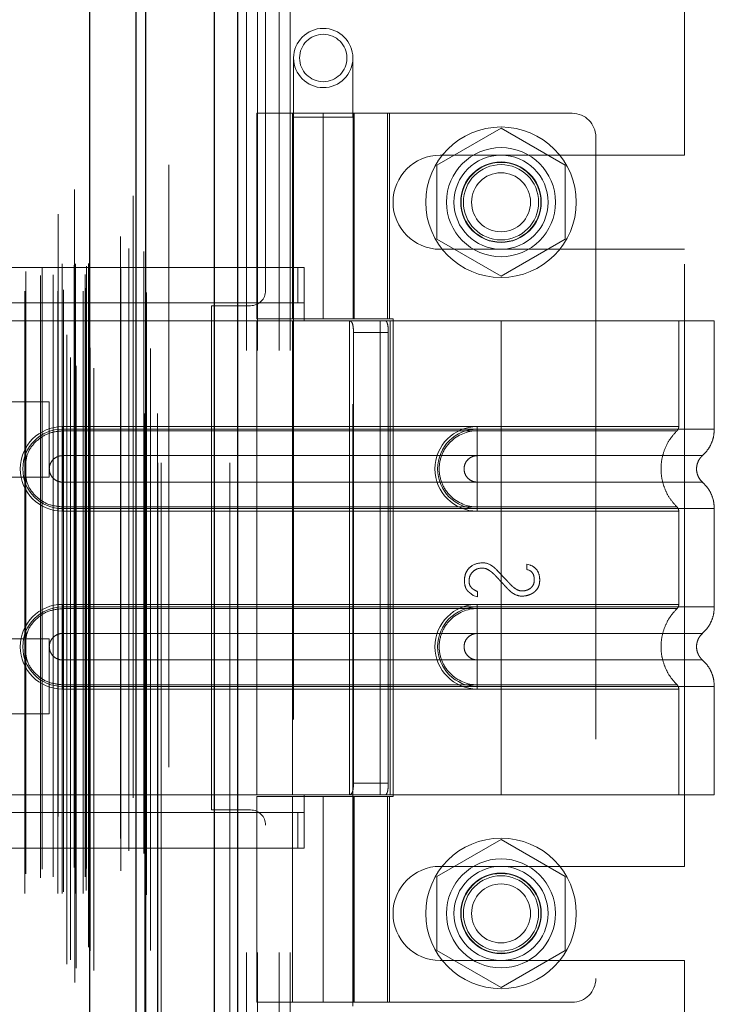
# Model space of a CAD drawing. Header units: inches. Extents: x 0.2 to 10.8, y 0.2 to 8.2.
# Tile 139 of 171: x 6.033 to 6.148, y 3.251 to 3.415. Entities that reach past the tile are written whole.
import ezdxf

# ---------------------------------------------------------------- set-up
doc = ezdxf.new("R2010")
doc.units = ezdxf.units.IN
doc.header["$MEASUREMENT"] = 0
doc.linetypes.add('HIDDEN', pattern=[0.075, 0.05, -0.025])
doc.layers.add('DIMENSIONS', color=140, linetype='Continuous')
doc.layers.add('SLD-0', color=179, linetype='Continuous')
doc.styles.add('SLDTEXTSTYLE0', font='TXT', dxfattribs={"width": 0.7})
doc.dimstyles.new('SLDDIMSTYLE0', dxfattribs={"dimtxt": 0.084961, "dimasz": 0.13, "dimexe": 0, "dimexo": 0.0625, "dimgap": 0.02124, "dimtad": 0, "dimtih": 1, "dimtoh": 1, "dimlfac": 20, "dimrnd": 1e-09, "dimzin": 12, "dimdsep": 46, "dimtxsty": 'SLDTEXTSTYLE0', "dimsah": 1, "dimcen": 0.09, "dimadec": 0, "dimazin": 3, "dimtfac": 1, "dimtofl": 0, "dimtmove": 0, "dimatfit": 3, "dimfxl": 0, "dimfrac": 2, "dimtolj": 1, "dimtzin": 12, "dimarcsym": 0})

# ---------------------------------------------------------------- blocks, each defined once
blk = doc.blocks.new('_D_21')
at = {"layer": 'DIMENSIONS'}
for p, q in [((6.02052, 5.28417), (5.57338, 5.28417)), ((5.69838, 5.28417), (5.69838, 4.2921)), ((5.50146, 4.13805), (5.47293, 4.13805)), ((5.47293, 4.13805), (5.47293, 4.00302)), ((5.89529, 4.13805), (5.92382, 4.13805)), ((5.92382, 4.13805), (5.92382, 4.00302)), ((5.47293, 4.00302), (5.50146, 4.00302)), ((5.92382, 4.00302), (5.89529, 4.00302)), ((5.69838, 3.15997), (5.69838, 3.984)), ((6.02052, 3.15997), (5.57338, 3.15997))]:
    blk.add_line(p, q, dxfattribs=at)
for points in [[(5.69838, 5.28417), (5.67838, 5.15417), (5.71838, 5.15417)], [(5.69838, 3.15997), (5.71838, 3.28997), (5.67838, 3.28997)]]:
    blk.add_solid(points, dxfattribs=at)
at = {"layer": 'DIMENSIONS', "char_height": 0.083333, "attachment_point": 1, "style": 'SLDTEXTSTYLE0'}
for s, insert in [('42.48', (5.5368, 4.26449)), ('1079.1', (5.50146, 4.11044))]:
    blk.add_mtext(s, dxfattribs=dict(at, insert=insert))
blk = doc.blocks.new('_D_22')
at = {"layer": 'DIMENSIONS'}
for p, q in [((6.00217, 5.35332), (5.10787, 5.35332)), ((5.23287, 5.35332), (5.23287, 4.69707)), ((5.03596, 4.56694), (5.00743, 4.56694)), ((5.00743, 4.56694), (5.00743, 4.43191)), ((5.42979, 4.56694), (5.45832, 4.56694)), ((5.45832, 4.56694), (5.45832, 4.43191)), ((5.00743, 4.43191), (5.03596, 4.43191)), ((5.45832, 4.43191), (5.42979, 4.43191)), ((5.23287, 3.09077), (5.23287, 4.27786)), ((6.00217, 3.09077), (5.10787, 3.09077))]:
    blk.add_line(p, q, dxfattribs=at)
for points in [[(5.23287, 5.35332), (5.21287, 5.22332), (5.25287, 5.22332)], [(5.23287, 3.09077), (5.25287, 3.22077), (5.21287, 3.22077)]]:
    blk.add_solid(points, dxfattribs=at)
at = {"layer": 'DIMENSIONS', "char_height": 0.083333, "attachment_point": 1, "style": 'SLDTEXTSTYLE0'}
for s, insert in [('45.25', (5.0713, 4.69338)), ('1149.4', (5.03596, 4.53933)), ('OPENING', (4.97083, 4.38528))]:
    blk.add_mtext(s, dxfattribs=dict(at, insert=insert))

msp = doc.modelspace()

# ---------------------------------------------------------------- linework, layer by layer
at = {"layer": 'SLD-0', "linetype": 'Continuous', "lineweight": 25}
for p, q in [((6.0652014, 3.0413208), (6.0652014, 5.4081103)), ((6.0690198, 5.4088184), (6.0690198, 3.0413208)), ((6.0521742, 3.0413208), (6.0521742, 5.4025708)), ((6.0537558, 3.0413208), (6.0537558, 5.4027261)), ((6.0444923, 3.0569917), (6.0444923, 5.3871566))]:
    msp.add_line(p, q, dxfattribs=at)
at = {"layer": 'SLD-0', "linetype": 'HIDDEN', "lineweight": 18}
for p, q in [((6.0652014, 3.0413208), (6.0652014, 5.4081103)), ((6.067747, 3.0413208), (6.067747, 5.4081103)), ((6.067747, 3.0413208), (6.067747, 5.4081103)), ((6.0690198, 5.4088184), (6.0690198, 3.0413208)), ((6.0690198, 3.0413208), (6.0690198, 5.4088184)), ((6.0690198, 3.0413208), (6.0690198, 5.4088184)), ((6.0537558, 3.0413208), (6.0537558, 5.4027261)), ((6.0557742, 3.0413208), (6.0557742, 5.4025708)), ((6.0563014, 3.0413208), (6.0563014, 5.4027261)), ((6.0563014, 3.0413208), (6.0563014, 5.4027261)), ((6.0536033, 3.0495095), (6.0536033, 5.3946388)), ((6.041957, 3.0549913), (6.041957, 5.389157)), ((6.041957, 3.0549913), (6.041957, 5.389157)), ((6.0406744, 3.0580325), (6.0406744, 5.3861158)), ((6.0419064, 5.3867006), (6.0419064, 3.0574477)), ((6.0422122, 3.0573938), (6.0422122, 5.3867545)), ((6.0451175, 3.0569917), (6.0451175, 5.3871566)), ((6.0412698, 3.0587854), (6.0412698, 5.3853634)), ((6.0516501, 5.3856581), (6.0516501, 3.0584898)), ((6.0442667, 3.0608605), (6.0442667, 5.3832878)), ((6.0442667, 3.0608605), (6.0442667, 5.3832878)), ((6.0445376, 3.0602823), (6.0445376, 5.383866)), ((6.0445537, 3.0604082), (6.0445537, 5.3837401)), ((6.0545677, 3.0603078), (6.0545677, 5.3838352)), ((6.0392357, 5.3825708), (6.0392357, 3.0615801)), ((6.0406558, 3.0625608), (6.0406558, 5.3815875)), ((6.0495881, 5.3788987), (6.0495881, 3.0652484)), ((6.0538651, 3.0695738), (6.0538651, 5.3745759)), ((6.0336579, 3.0698024), (6.0336579, 5.3743459)), ((6.0365811, 5.3738043), (6.0365811, 3.0703422)), ((6.0391603, 3.0698024), (6.0391603, 5.3743459)), ((6.0398642, 5.3743459), (6.0398642, 3.0698024)), ((6.0398642, 3.0698024), (6.0398642, 5.3743459)), ((6.0401142, 3.0700524), (6.0401142, 5.3740959)), ((6.0418642, 5.3740959), (6.0418642, 3.0700524)), ((6.0421142, 3.0698024), (6.0421142, 5.3743459)), ((6.0421142, 5.3743459), (6.0421142, 3.0698024)), ((6.0433583, 3.0698024), (6.0433583, 5.3743459)), ((6.0433583, 3.0698024), (6.0433583, 5.3743459)), ((6.0438642, 3.0703024), (6.0438642, 5.3738459)), ((6.0438642, 3.0703024), (6.0438642, 5.3738459)), ((6.0362527, 3.0723795), (6.0362527, 5.3717688)), ((6.0362527, 3.0723795), (6.0362527, 5.3717688)), ((6.0383857, 3.0725271), (6.0383857, 5.3716203)), ((6.0437175, 5.3725491), (6.0437175, 3.0715991)), ((6.0338191, 3.0730448), (6.0338191, 5.3711079)), ((6.0439064, 3.0739503), (6.0439064, 5.370198)), ((6.0439064, 3.0739503), (6.0439064, 5.370198)), ((6.0442347, 3.0744141), (6.0442347, 5.3697342)), ((6.0442347, 3.0744141), (6.0442347, 5.3697342)), ((6.0509499, 3.0768684), (6.0509499, 5.3672799)), ((6.0534301, 3.0764011), (6.0534301, 5.3677264)), ((6.0575742, 3.0907708), (6.0575742, 5.3533208)), ((6.0575742, 3.0907708), (6.0575742, 5.3533208)), ((6.0575742, 3.0907708), (6.0575742, 5.3533208)), ((6.0575742, 3.0907708), (6.0575742, 5.3533208)), ((6.0736742, 3.3698958), (6.0736742, 3.8788458)), ((6.0705242, 3.1599708), (6.0705242, 3.4910708)), ((6.0705242, 3.1599708), (6.0705242, 3.4910708)), ((6.0723242, 3.1599708), (6.0723242, 3.4910708)), ((6.0759242, 3.1599708), (6.0759242, 3.4910708)), ((6.0777242, 3.1599708), (6.0777242, 3.4910708)), ((6.0777242, 3.1599708), (6.0777242, 3.4910708)), ((6.1432742, 3.3923833), (6.1432742, 3.441727)), ((6.0783253, 3.4085259), (6.0783253, 3.3986834)), ((6.0881679, 3.3986834), (6.0881679, 3.4085259)), ((6.072223, 3.3993448), (6.0942702, 3.3993448)), ((6.072223, 3.3993448), (6.072223, 3.3651912)), ((6.0781285, 3.3993448), (6.0781285, 3.3651912)), ((6.0881679, 3.3986834), (6.0783253, 3.3986834)), ((6.0783253, 3.3986834), (6.0783253, 3.2510456)), ((6.0832466, 3.3993448), (6.0832466, 3.3651912)), ((6.0832466, 3.3651912), (6.0832466, 3.3993448)), ((6.0881679, 3.2510456), (6.0881679, 3.3986834)), ((6.0881903, 3.3993448), (6.0881903, 3.3651912)), ((6.0883647, 3.3651912), (6.0883647, 3.3993448)), ((6.0938946, 3.3651912), (6.0938946, 3.3993448)), ((6.1245852, 3.3993448), (6.0942702, 3.3993448)), ((6.0942702, 3.3651912), (6.0942702, 3.3993448)), ((6.1127742, 3.3968683), (6.1021242, 3.3907195)), ((6.1234242, 3.3907195), (6.1127742, 3.3968683)), ((6.1285222, 3.3954078), (6.1285222, 3.255644)), ((6.1026492, 3.3923833), (6.1432742, 3.3923833)), ((6.1021242, 3.3907195), (6.1021242, 3.378422)), ((6.1234242, 3.378422), (6.1234242, 3.3907195)), ((6.1021242, 3.378422), (6.1127742, 3.3722732)), ((6.1127742, 3.3722732), (6.1234242, 3.378422)), ((6.1026492, 3.3767583), (6.1432742, 3.3767583)), ((6.1432742, 3.2742833), (6.1432742, 3.3767583)), ((6.0790212, 3.3737542), (6.024809, 3.3737542)), ((6.0790212, 3.3678487), (6.0790212, 3.3737542)), ((6.0790212, 3.3737542), (6.080097, 3.3737542)), ((6.080097, 3.3678487), (6.080097, 3.3737542)), ((6.0790212, 3.3678487), (6.024809, 3.3678487)), ((6.0646742, 3.2836458), (6.0646742, 3.3673958)), ((6.0646742, 3.3673958), (6.0711742, 3.3673958)), ((6.080097, 3.3678487), (6.0790212, 3.3678487)), ((6.080097, 3.3678487), (6.080097, 3.364896)), ((6.0942702, 3.3651912), (6.072223, 3.3651912)), ((6.0942702, 3.3651912), (6.0948789, 3.3651912)), ((6.0948789, 3.3651912), (6.0948789, 3.2858605)), ((6.080097, 3.364896), (6.02616, 3.364896)), ((6.080097, 3.364896), (6.02616, 3.364896)), ((6.080097, 3.364896), (6.072223, 3.364896)), ((6.072223, 3.364896), (6.072223, 3.2861558)), ((6.0781285, 3.364896), (6.0781285, 3.2861558)), ((6.1127742, 3.364896), (6.080097, 3.364896)), ((6.0876333, 3.364896), (6.0876333, 3.2861558)), ((6.0926949, 3.364896), (6.0926949, 3.2861558)), ((6.0943821, 3.364896), (6.0943821, 3.2861558)), ((6.0943821, 3.364896), (6.0943821, 3.2861558)), ((6.1127742, 3.364896), (6.1127742, 3.3468919)), ((6.1482072, 3.364896), (6.1127742, 3.364896)), ((6.1127742, 3.364896), (6.1127742, 3.3468919)), ((6.1127742, 3.364896), (6.1127742, 3.3473183)), ((6.1127742, 3.364896), (6.1127742, 3.3473183)), ((6.1423017, 3.3473183), (6.1423017, 3.364896)), ((6.1482072, 3.3468919), (6.1482072, 3.364896)), ((6.088265, 3.3629275), (6.088265, 3.2881243)), ((6.0940555, 3.3629275), (6.088265, 3.3629275)), ((6.0940555, 3.3629275), (6.0940555, 3.2881243)), ((6.0377175, 3.3514408), (6.01428, 3.3514408)), ((6.0377175, 3.3389408), (6.0377175, 3.3514408)), ((6.0399395, 3.3473183), (6.1127742, 3.3473183)), ((6.0399395, 3.3473183), (6.0399395, 3.346616)), ((6.1127742, 3.3473183), (6.1088372, 3.3473183)), ((6.1088372, 3.3473183), (6.1088372, 3.346616)), ((6.0399395, 3.3468919), (6.1127742, 3.3468919)), ((6.0399395, 3.3468919), (6.0399395, 3.342487)), ((6.0399395, 3.346616), (6.1127742, 3.346616)), ((6.1088372, 3.3468919), (6.1088372, 3.342487)), ((6.1127742, 3.3468919), (6.1088372, 3.3468919)), ((6.1127742, 3.346616), (6.1088372, 3.346616)), ((6.0399395, 3.342487), (6.1127742, 3.342487)), ((6.1127742, 3.342487), (6.1088372, 3.342487)), ((6.01428, 3.3389408), (6.0377175, 3.3389408)), ((6.0399395, 3.3336874), (6.0399395, 3.3380923)), ((6.1127742, 3.3380923), (6.0399395, 3.3380923)), ((6.1088372, 3.3380923), (6.1127742, 3.3380923)), ((6.1088372, 3.3336874), (6.1088372, 3.3380923)), ((6.0399395, 3.333261), (6.0399395, 3.3339633)), ((6.1127742, 3.3339633), (6.0399395, 3.3339633)), ((6.1127742, 3.3336874), (6.0399395, 3.3336874)), ((6.1127742, 3.333261), (6.0399395, 3.333261)), ((6.1088372, 3.3339633), (6.1127742, 3.3339633)), ((6.1088372, 3.333261), (6.1088372, 3.3339633)), ((6.1088372, 3.3336874), (6.1127742, 3.3336874)), ((6.1088372, 3.333261), (6.1127742, 3.333261)), ((6.1127742, 3.3336874), (6.1127742, 3.3173644)), ((6.1127742, 3.3336874), (6.1127742, 3.3173644)), ((6.1127742, 3.333261), (6.1127742, 3.3177908)), ((6.1127742, 3.333261), (6.1127742, 3.3177908)), ((6.1423017, 3.3177908), (6.1423017, 3.333261)), ((6.1482072, 3.3173644), (6.1482072, 3.3336874)), ((6.1170883, 3.3244509), (6.1176456, 3.3243067)), ((6.1170883, 3.3235573), (6.1170883, 3.3244509)), ((6.1088446, 3.3190608), (6.1081529, 3.3192914)), ((6.1088446, 3.3199063), (6.1088446, 3.3190608)), ((6.0399395, 3.3177908), (6.1127742, 3.3177908)), ((6.0399395, 3.3177908), (6.0399395, 3.3170885)), ((6.1088372, 3.3177908), (6.1088372, 3.3170885)), ((6.1127742, 3.3177908), (6.1088372, 3.3177908)), ((6.0399395, 3.3173644), (6.1127742, 3.3173644)), ((6.0399395, 3.3173644), (6.0399395, 3.3129594)), ((6.0399395, 3.3170885), (6.1127742, 3.3170885)), ((6.1088372, 3.3173644), (6.1088372, 3.3129594)), ((6.1127742, 3.3173644), (6.1088372, 3.3173644)), ((6.1127742, 3.3170885), (6.1088372, 3.3170885)), ((6.0399395, 3.3129594), (6.1127742, 3.3129594)), ((6.1127742, 3.3129594), (6.1088372, 3.3129594)), ((6.0377175, 3.3120908), (6.01428, 3.3120908)), ((6.0377175, 3.2995908), (6.0377175, 3.3120908)), ((6.0399395, 3.3041598), (6.0399395, 3.3085648)), ((6.1127742, 3.3085648), (6.0399395, 3.3085648)), ((6.1088372, 3.3085648), (6.1127742, 3.3085648)), ((6.1088372, 3.3041598), (6.1088372, 3.3085648)), ((6.0399395, 3.3037334), (6.0399395, 3.3044357)), ((6.1127742, 3.3044357), (6.0399395, 3.3044357)), ((6.1127742, 3.3041598), (6.0399395, 3.3041598)), ((6.1127742, 3.3037334), (6.0399395, 3.3037334)), ((6.1088372, 3.3044357), (6.1127742, 3.3044357)), ((6.1088372, 3.3037334), (6.1088372, 3.3044357)), ((6.1088372, 3.3041598), (6.1127742, 3.3041598)), ((6.1088372, 3.3037334), (6.1127742, 3.3037334)), ((6.1127742, 3.3041598), (6.1127742, 3.2861558)), ((6.1127742, 3.3041598), (6.1127742, 3.2861558)), ((6.1127742, 3.3037334), (6.1127742, 3.2861558)), ((6.1127742, 3.3037334), (6.1127742, 3.2861558)), ((6.1423017, 3.2861558), (6.1423017, 3.3037334)), ((6.1482072, 3.2861558), (6.1482072, 3.3041598)), ((6.01428, 3.2995908), (6.0377175, 3.2995908)), ((6.088265, 3.2881243), (6.0940555, 3.2881243)), ((6.02616, 3.2861558), (6.080097, 3.2861558)), ((6.02616, 3.2861558), (6.080097, 3.2861558)), ((6.080097, 3.2861558), (6.072223, 3.2861558)), ((6.072223, 3.2858605), (6.0942702, 3.2858605)), ((6.072223, 3.2858605), (6.072223, 3.251707)), ((6.0781285, 3.2858605), (6.0781285, 3.251707)), ((6.080097, 3.2861558), (6.080097, 3.283203)), ((6.1127742, 3.2861558), (6.080097, 3.2861558)), ((6.0832466, 3.2858605), (6.0832466, 3.251707)), ((6.0832466, 3.251707), (6.0832466, 3.2858605)), ((6.0881903, 3.2858605), (6.0881903, 3.251707)), ((6.0883647, 3.251707), (6.0883647, 3.2858605)), ((6.0938946, 3.251707), (6.0938946, 3.2858605)), ((6.0942702, 3.2858605), (6.0948789, 3.2858605)), ((6.0942702, 3.251707), (6.0942702, 3.2858605)), ((6.1482072, 3.2861558), (6.1127742, 3.2861558)), ((6.0711742, 3.2836458), (6.0646742, 3.2836458)), ((6.0790212, 3.283203), (6.024809, 3.283203)), ((6.0790212, 3.2772975), (6.0790212, 3.283203)), ((6.0790212, 3.283203), (6.080097, 3.283203)), ((6.080097, 3.2772975), (6.080097, 3.283203)), ((6.0736742, 3.0907708), (6.0736742, 3.2811458)), ((6.1127742, 3.2787683), (6.1021242, 3.2726195)), ((6.1234242, 3.2726195), (6.1127742, 3.2787683)), ((6.024809, 3.2772975), (6.0790212, 3.2772975)), ((6.080097, 3.2772975), (6.0790212, 3.2772975)), ((6.1026492, 3.2742833), (6.1432742, 3.2742833)), ((6.1021242, 3.2726195), (6.1021242, 3.260322)), ((6.1234242, 3.260322), (6.1234242, 3.2726195)), ((6.1021242, 3.260322), (6.1127742, 3.2541732)), ((6.1127742, 3.2541732), (6.1234242, 3.260322)), ((6.1026492, 3.2586583), (6.1432742, 3.2586583)), ((6.1432742, 3.2093145), (6.1432742, 3.2586583)), ((6.0942702, 3.251707), (6.072223, 3.251707)), ((6.0942702, 3.251707), (6.1245852, 3.251707))]:
    msp.add_line(p, q, dxfattribs=at)
at = {"layer": 'SLD-0', "linetype": 'HIDDEN', "lineweight": 18, "flags": 128}
for points in [[(6.0557076, 3.049465), (6.0557078, 4.2127867), (6.0557076, 5.3946731)], [(6.0557076, 3.0494733), (6.0557078, 4.1983622), (6.0557076, 5.3946728)], [(6.0545677, 3.060301), (6.0545678, 4.2464182), (6.0545677, 5.3838486)], [(6.0538651, 3.0695744), (6.0538655, 4.1746401), (6.0538651, 5.3745749)], [(6.0495954, 5.3735531), (6.0495954, 4.2457842), (6.0495954, 3.0705963)], [(6.0495954, 5.3735511), (6.0495954, 4.2313371), (6.0495954, 3.0705912)]]:
    msp.add_lwpolyline(points, dxfattribs=at)
at = {"layer": 'SLD-0', "linetype": 'HIDDEN', "lineweight": 18}
for centre, radius in [((6.0832466, 3.4085259), 0.0049213), ((6.0832466, 3.4085259), 0.003937), ((6.1127742, 3.3845708), 0.0125), ((6.1127742, 3.384581), 0.0090551), ((6.1127742, 3.3845708), 0.0078125), ((6.1127742, 3.384581), 0.0066929), ((6.1127742, 3.3845708), 0.006625), ((6.1127742, 3.3845708), 0.00625), ((6.1127742, 3.3845708), 0.0048975), ((6.1127742, 3.2664708), 0.0125), ((6.1127742, 3.2664708), 0.0090551), ((6.1127742, 3.2664708), 0.0078125), ((6.1127742, 3.2664708), 0.0066929), ((6.1127742, 3.2664708), 0.006625), ((6.1127742, 3.2664708), 0.00625), ((6.1127742, 3.2664708), 0.0048975)]:
    msp.add_circle(centre, radius, dxfattribs=at)
for centre, radius, start, end in [((6.1245852, 3.3954078), 0.003937, 0, 90), ((6.1026492, 3.3845708), 0.0078125, 90, 270), ((6.0711742, 3.3698958), 0.0025, 270, 0), ((6.0399395, 3.3402897), 0.0070287, 90, 270), ((6.1088372, 3.3402897), 0.0070287, 90, 270), ((6.0399395, 3.3402897), 0.0066023, 90, 270), ((6.1088372, 3.3402897), 0.0066023, 90, 270), ((6.0399395, 3.3107621), 0.0070287, 90, 270), ((6.1088372, 3.3107621), 0.0070287, 90, 270), ((6.0399395, 3.3107621), 0.0066023, 90, 270), ((6.1088372, 3.3107621), 0.0066023, 90, 270), ((6.0711742, 3.2811458), 0.0025, 0, 90), ((6.1026492, 3.2664708), 0.0078125, 90, 270), ((6.1245852, 3.255644), 0.003937, 270, 0)]:
    msp.add_arc(centre, radius, start, end, dxfattribs=at)
for points, knots in [([(6.0874923, 3.364896), (6.0876397, 3.364896), (6.0877676, 3.3648505), (6.0879765, 3.3646617), (6.0880565, 3.3645181), (6.0881722, 3.3641554), (6.0882093, 3.3639338), (6.0882552, 3.3634535), (6.088265, 3.3631916), (6.088265, 3.3629275)], [0, 0, 0, 0, 0.25, 0.25, 0.5, 0.5, 0.75, 0.75, 1, 1, 1, 1]), ([(6.0940555, 3.3629275), (6.0940555, 3.3631883), (6.0940457, 3.3634442), (6.094004, 3.363922), (6.0939719, 3.3641408), (6.0938815, 3.3645039), (6.0938221, 3.3646501), (6.0936776, 3.364845), (6.0935911, 3.364896), (6.0934951, 3.364896)], [0, 0, 0, 0, 0.25, 0.25, 0.5, 0.5, 0.75, 0.75, 1, 1, 1, 1]), ([(6.1127742, 3.3473183), (6.117285, 3.3473183), (6.1250075, 3.3473183), (6.134561, 3.3473183), (6.1407646, 3.3473183), (6.1430704, 3.3473183), (6.1407646, 3.3473183), (6.134561, 3.3473183), (6.1250075, 3.3473183), (6.117285, 3.3473183), (6.1127742, 3.3473183)], [4.71239975, 4.71239975, 4.71239975, 4.71239975, 5.17054869, 5.49779793, 5.89049701, 6.2831961, 6.67589519, 7.06859428, 7.39584352, 7.85399245, 7.85399245, 7.85399245, 7.85399245]), ([(6.1420038, 3.3466128), (6.1420482, 3.3466609), (6.1421379, 3.3467581), (6.1422297, 3.3469356), (6.142292, 3.3471255), (6.1422985, 3.3472575), (6.1423017, 3.3473229)], [0, 0, 0, 0, 0.24752408, 0.49999998, 0.75247589, 1, 1, 1, 1]), ([(6.0338191, 3.3413252), (6.0338832, 3.3417963), (6.0340592, 3.3430908), (6.035377, 3.3448626), (6.0374487, 3.3463321), (6.0391092, 3.3465214), (6.0399395, 3.346616)], [0, 0, 0, 0, 0.16020075, 0.44013383, 0.72006692, 1, 1, 1, 1]), ([(6.1088372, 3.346616), (6.1071743, 3.3466327), (6.1047157, 3.345583), (6.1028403, 3.3427734), (6.102346, 3.3402897), (6.1028403, 3.3378059), (6.1047157, 3.3349964), (6.1071743, 3.3339466), (6.1088372, 3.3339633)], [6.28318531, 6.28318531, 6.28318531, 6.28318531, 7.06858347, 7.46128255, 7.85398163, 8.24668072, 8.6393798, 9.42477796, 9.42477796, 9.42477796, 9.42477796]), ([(6.1127742, 3.3468919), (6.1150933, 3.3468919), (6.1174123, 3.3468919), (6.1219613, 3.3468919), (6.1241913, 3.3468919), (6.1284764, 3.3468919), (6.1305315, 3.3468919), (6.134388, 3.3468919), (6.1361893, 3.3468919), (6.139469, 3.3468919), (6.1409473, 3.3468919), (6.1435241, 3.3468919), (6.1446226, 3.3468919), (6.1463975, 3.3468919), (6.147074, 3.3468919), (6.1479788, 3.3468919), (6.1482072, 3.3468919), (6.1482072, 3.3468919), (6.1479788, 3.3468919), (6.147074, 3.3468919), (6.1463975, 3.3468919), (6.1446226, 3.3468919), (6.1435241, 3.3468919), (6.1409473, 3.3468919), (6.139469, 3.3468919), (6.1361893, 3.3468919), (6.134388, 3.3468919), (6.1305315, 3.3468919), (6.1284764, 3.3468919), (6.1241913, 3.3468919), (6.1219613, 3.3468919), (6.1174123, 3.3468919), (6.1150933, 3.3468919), (6.1127742, 3.3468919)], [0, 0, 0, 0, 0.0625, 0.0625, 0.125, 0.125, 0.1875, 0.1875, 0.25, 0.25, 0.3125, 0.3125, 0.375, 0.375, 0.4375, 0.4375, 0.5, 0.5, 0.5625, 0.5625, 0.625, 0.625, 0.6875, 0.6875, 0.75, 0.75, 0.8125, 0.8125, 0.875, 0.875, 0.9375, 0.9375, 1, 1, 1, 1]), ([(6.1127742, 3.3468919), (6.1127742, 3.3460882), (6.1127742, 3.3444031), (6.1127742, 3.34302), (6.1127742, 3.3424865)], [0.052118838, 0.052118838, 0.052118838, 0.052118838, 0.500001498, 0.948006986, 0.948006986, 0.948006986, 0.948006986]), ([(6.1127742, 3.3468919), (6.1127742, 3.3460633), (6.1127742, 3.3452351), (6.1127742, 3.3437225), (6.1127742, 3.3430389), (6.1127742, 3.342487)], [0, 0, 0, 0, 0.5, 0.5, 1, 1, 1, 1]), ([(6.1127742, 3.346616), (6.1166015, 3.3466161), (6.1204252, 3.3466161), (6.1274963, 3.3466161), (6.1307397, 3.3466161), (6.1361488, 3.3466161), (6.1383174, 3.3466162), (6.1412449, 3.3466162), (6.1420068, 3.3466162), (6.142006, 3.3466162), (6.1412459, 3.3466163), (6.1383168, 3.3466163), (6.1361497, 3.3466163), (6.1307396, 3.3466163), (6.1274966, 3.3466164), (6.1204253, 3.3466164), (6.116602, 3.3466164), (6.1127742, 3.3466164)], [0, 0, 0, 0, 0.125, 0.125, 0.25, 0.25, 0.375, 0.375, 0.5, 0.5, 0.625, 0.625, 0.75, 0.75, 0.875, 0.875, 1, 1, 1, 1]), ([(6.1127742, 3.3339633), (6.1127742, 3.3356022), (6.1127742, 3.3402897), (6.1127742, 3.3449771), (6.1127742, 3.346616)], [0.027131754, 0.027131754, 0.027131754, 0.027131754, 0.5, 0.972868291, 0.972868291, 0.972868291, 0.972868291]), ([(6.1420676, 3.3339043), (6.1416625, 3.334341), (6.1408526, 3.3352141), (6.1400114, 3.3368036), (6.1394746, 3.3385083), (6.1392901, 3.3402897), (6.1394746, 3.342071), (6.1400114, 3.3437758), (6.1408526, 3.3453652), (6.1416625, 3.3462383), (6.1420676, 3.346675)], [0, 0, 0, 0, 0.12508578, 0.25012635, 0.37515545, 0.5, 0.62484455, 0.74987365, 0.87491422, 1, 1, 1, 1]), ([(6.1462135, 3.3424678), (6.1465055, 3.3427595), (6.1470962, 3.3433497), (6.1477219, 3.3444487), (6.1481311, 3.3456457), (6.1481821, 3.3464796), (6.1482073, 3.3468919)], [0, 0, 0, 0, 0.2471303, 0.49986639, 0.75266195, 1, 1, 1, 1]), ([(6.0399395, 3.3380923), (6.0396519, 3.3380923), (6.0393644, 3.3381495), (6.0388329, 3.3383697), (6.0385892, 3.3385325), (6.0381824, 3.3389393), (6.0380195, 3.339183), (6.0377994, 3.3397145), (6.0377422, 3.340002), (6.0377422, 3.3405773), (6.0377994, 3.3408648), (6.0380195, 3.3413963), (6.0381824, 3.34164), (6.0385892, 3.3420468), (6.0388329, 3.3422097), (6.0393644, 3.3424298), (6.0396519, 3.342487), (6.0399395, 3.342487)], [0, 0, 0, 0, 0.125, 0.125, 0.25, 0.25, 0.375, 0.375, 0.5, 0.5, 0.625, 0.625, 0.75, 0.75, 0.875, 0.875, 1, 1, 1, 1]), ([(6.1088372, 3.342487), (6.1085495, 3.342487), (6.108262, 3.3424298), (6.1077305, 3.3422097), (6.1074868, 3.3420468), (6.10708, 3.34164), (6.1069172, 3.3413963), (6.106697, 3.3408648), (6.1066398, 3.3405773), (6.1066398, 3.340002), (6.106697, 3.3397145), (6.1069172, 3.339183), (6.10708, 3.3389393), (6.1074868, 3.3385325), (6.1077305, 3.3383697), (6.108262, 3.3381495), (6.1085495, 3.3380923), (6.1088372, 3.3380923)], [0, 0, 0, 0, 0.125, 0.125, 0.25, 0.25, 0.375, 0.375, 0.5, 0.5, 0.625, 0.625, 0.75, 0.75, 0.875, 0.875, 1, 1, 1, 1]), ([(6.1127742, 3.3424865), (6.1177364, 3.3424865), (6.1263838, 3.3424865), (6.1372575, 3.3424865), (6.1444501, 3.3424865), (6.147127, 3.3424865), (6.1444501, 3.3424865), (6.1372575, 3.3424865), (6.1263838, 3.3424865), (6.1177364, 3.3424865), (6.1127742, 3.3424865)], [4.71241411, 4.71241411, 4.71241411, 4.71241411, 5.15721613, 5.48839216, 5.88580339, 6.28321463, 6.68062587, 7.0780371, 7.40921314, 7.85401516, 7.85401516, 7.85401516, 7.85401516]), ([(6.1462568, 3.3380731), (6.1461088, 3.3382206), (6.1458124, 3.338516), (6.1455013, 3.3390669), (6.145301, 3.339663), (6.1452312, 3.3402897), (6.145301, 3.3409163), (6.1455013, 3.3415125), (6.1458124, 3.3420633), (6.1461088, 3.3423587), (6.1462568, 3.3425062)], [0, 0, 0, 0, 0.12483242, 0.24993914, 0.37510573, 0.5, 0.62489427, 0.75006086, 0.87516758, 1, 1, 1, 1]), ([(6.0399395, 3.3339633), (6.0391092, 3.334058), (6.0374487, 3.3342473), (6.035377, 3.3357168), (6.0340592, 3.3374885), (6.0338832, 3.338783), (6.0338191, 3.3392542)], [0, 0, 0, 0, 0.27993308, 0.55986617, 0.83979925, 1, 1, 1, 1]), ([(6.1127742, 3.3380929), (6.1177364, 3.3380929), (6.1263838, 3.3380929), (6.1372575, 3.3380929), (6.1444501, 3.3380929), (6.147127, 3.3380929), (6.1444501, 3.3380929), (6.1372575, 3.3380929), (6.1263838, 3.3380929), (6.1177364, 3.3380929), (6.1127742, 3.3380929)], [4.71236405, 4.71236405, 4.71236405, 4.71236405, 5.15716608, 5.48834211, 5.88575335, 6.2831646, 6.68057584, 7.07798708, 7.40916311, 7.85396503, 7.85396503, 7.85396503, 7.85396503]), ([(6.1127742, 3.3336874), (6.1127742, 3.3344911), (6.1127742, 3.3361763), (6.1127742, 3.3375593), (6.1127742, 3.3380929)], [0.052118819, 0.052118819, 0.052118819, 0.052118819, 0.500001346, 0.948007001, 0.948007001, 0.948007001, 0.948007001]), ([(6.1127742, 3.3336874), (6.1127742, 3.334516), (6.1127742, 3.3353442), (6.1127742, 3.3368568), (6.1127742, 3.3375404), (6.1127742, 3.3380923)], [0, 0, 0, 0, 0.5, 0.5, 1, 1, 1, 1]), ([(6.1482073, 3.3336874), (6.1481821, 3.3340998), (6.1481311, 3.3349336), (6.1477219, 3.3361306), (6.1470962, 3.3372297), (6.1465055, 3.3378198), (6.1462135, 3.3381116)], [0, 0, 0, 0, 0.24733805, 0.50013361, 0.75286969, 1, 1, 1, 1]), ([(6.1423017, 3.3332564), (6.1422985, 3.3333218), (6.142292, 3.3334538), (6.1422297, 3.3336437), (6.1421379, 3.3338213), (6.1420482, 3.3339184), (6.1420038, 3.3339665)], [0, 0, 0, 0, 0.2475241, 0.50000001, 0.75247591, 1, 1, 1, 1]), ([(6.1127742, 3.3339629), (6.116602, 3.3339629), (6.1204253, 3.3339629), (6.1274966, 3.333963), (6.1307396, 3.333963), (6.1361497, 3.333963), (6.1383168, 3.333963), (6.1412459, 3.3339631), (6.142006, 3.3339631), (6.1420068, 3.3339631), (6.1412449, 3.3339631), (6.1383174, 3.3339632), (6.1361488, 3.3339632), (6.1307397, 3.3339632), (6.1274963, 3.3339632), (6.1204252, 3.3339633), (6.1166015, 3.3339633), (6.1127742, 3.3339633)], [0, 0, 0, 0, 0.125, 0.125, 0.25, 0.25, 0.375, 0.375, 0.5, 0.5, 0.625, 0.625, 0.75, 0.75, 0.875, 0.875, 1, 1, 1, 1]), ([(6.1127742, 3.3336874), (6.1150933, 3.3336874), (6.1174123, 3.3336874), (6.1219613, 3.3336874), (6.1241913, 3.3336874), (6.1284764, 3.3336874), (6.1305315, 3.3336874), (6.134388, 3.3336874), (6.1361893, 3.3336874), (6.139469, 3.3336874), (6.1409473, 3.3336874), (6.1435241, 3.3336874), (6.1446226, 3.3336874), (6.1463975, 3.3336874), (6.147074, 3.3336874), (6.1479788, 3.3336874), (6.1482072, 3.3336874), (6.1482072, 3.3336874), (6.1479788, 3.3336874), (6.147074, 3.3336874), (6.1463975, 3.3336874), (6.1446226, 3.3336874), (6.1435241, 3.3336874), (6.1409473, 3.3336874), (6.139469, 3.3336874), (6.1361893, 3.3336874), (6.134388, 3.3336874), (6.1305315, 3.3336874), (6.1284764, 3.3336874), (6.1241913, 3.3336874), (6.1219613, 3.3336874), (6.1174123, 3.3336874), (6.1150933, 3.3336874), (6.1127742, 3.3336874)], [0, 0, 0, 0, 0.0625, 0.0625, 0.125, 0.125, 0.1875, 0.1875, 0.25, 0.25, 0.3125, 0.3125, 0.375, 0.375, 0.4375, 0.4375, 0.5, 0.5, 0.5625, 0.5625, 0.625, 0.625, 0.6875, 0.6875, 0.75, 0.75, 0.8125, 0.8125, 0.875, 0.875, 0.9375, 0.9375, 1, 1, 1, 1]), ([(6.1127742, 3.333261), (6.117285, 3.333261), (6.1250075, 3.333261), (6.134561, 3.333261), (6.1407646, 3.333261), (6.1430704, 3.333261), (6.1407646, 3.333261), (6.134561, 3.333261), (6.1250075, 3.333261), (6.117285, 3.333261), (6.1127742, 3.333261)], [4.71239001, 4.71239001, 4.71239001, 4.71239001, 5.17053895, 5.49778819, 5.89048727, 6.28318636, 6.67588545, 7.06858454, 7.39583378, 7.85398272, 7.85398272, 7.85398272, 7.85398272]), ([(6.1081529, 3.3192914), (6.1079434, 3.3194399), (6.1075954, 3.3196956), (6.1073025, 3.319951), (6.1072071, 3.3200452), (6.1070173, 3.3203028), (6.1067961, 3.3207521), (6.1066519, 3.3216208), (6.1067819, 3.3227156), (6.1071805, 3.3235535), (6.1081151, 3.3244412), (6.1090622, 3.3246911), (6.109815, 3.3246911)], [0, 0, 0, 0, 0.0625, 0.125, 0.15625, 0.1875, 0.25, 0.375, 0.5, 0.625, 0.75, 1, 1, 1, 1]), ([(6.1176456, 3.3243067), (6.1180826, 3.3241368), (6.1187737, 3.3236419), (6.1191717, 3.3226703), (6.1192262, 3.3216101), (6.1190883, 3.3208881), (6.1187957, 3.3202979), (6.1182548, 3.3197675), (6.1178455, 3.3195243), (6.1171563, 3.319249), (6.116125, 3.3190658), (6.1150886, 3.319354), (6.1143947, 3.3198885), (6.114117, 3.3201393), (6.1138582, 3.3204073), (6.1137254, 3.3205504), (6.1134401, 3.3208536), (6.1130613, 3.3212589), (6.1125912, 3.3217605), (6.112212, 3.3221642), (6.1119243, 3.3224674), (6.1117922, 3.3226076), (6.1115376, 3.3228704), (6.1112508, 3.32313), (6.1107887, 3.3234806), (6.1100187, 3.3238776), (6.1089704, 3.3237969), (6.1082119, 3.32343), (6.1076362, 3.3226564), (6.1074564, 3.3220025), (6.1074711, 3.3212255), (6.1076787, 3.3207456), (6.1079705, 3.3204359), (6.1081849, 3.3202847), (6.108545, 3.3200653), (6.1088446, 3.3199063)], [0, 0, 0, 0, 0.0625, 0.125, 0.15625, 0.1875, 0.21875, 0.25, 0.28125, 0.3125, 0.375, 0.4375, 0.453125, 0.46875, 0.4765625, 0.484375, 0.5, 0.53125, 0.5625, 0.59375, 0.609375, 0.6171875, 0.625, 0.640625, 0.65625, 0.6875, 0.75, 0.8125, 0.84375, 0.875, 0.90625, 0.9375, 0.953125, 0.96875, 1, 1, 1, 1]), ([(6.109815, 3.3246911), (6.1103036, 3.3246911), (6.1109139, 3.3244772), (6.1116356, 3.3239278), (6.1121431, 3.3234429), (6.1125952, 3.3229455), (6.113199, 3.3223217), (6.1136669, 3.3218269), (6.1140364, 3.3214351), (6.1141812, 3.321277), (6.114571, 3.3208687), (6.1149555, 3.3205333), (6.1155684, 3.3201117), (6.1162282, 3.3199777), (6.1169096, 3.3200821), (6.1173828, 3.3202673), (6.117716, 3.3204842), (6.1181622, 3.3209597), (6.1183179, 3.3215344), (6.1182899, 3.3222351), (6.1181078, 3.3230737), (6.1176495, 3.3234638), (6.1170883, 3.3235573)], [0, 0, 0, 0, 0.125, 0.15625, 0.1875, 0.25, 0.3125, 0.375, 0.40625, 0.421875, 0.4375, 0.46875, 0.5, 0.5625, 0.625, 0.6875, 0.71875, 0.75, 0.8125, 0.84375, 0.875, 1, 1, 1, 1]), ([(6.1127742, 3.3177908), (6.1171261, 3.3177908), (6.1247109, 3.3177908), (6.1342719, 3.3177908), (6.1406347, 3.3177908), (6.1430784, 3.3177908), (6.1408545, 3.3177908), (6.1346674, 3.3177908), (6.1250807, 3.3177908), (6.1173122, 3.3177908), (6.1127742, 3.3177908)], [4.71239469, 4.71239469, 4.71239469, 4.71239469, 5.154448, 5.48366074, 5.87871603, 6.27377131, 6.6688266, 7.06388188, 7.39309462, 7.85399245, 7.85399245, 7.85399245, 7.85399245]), ([(6.1420038, 3.3170853), (6.1420482, 3.3171334), (6.1421379, 3.3172305), (6.1422297, 3.317408), (6.142292, 3.3175979), (6.1422985, 3.31773), (6.1423017, 3.3177953)], [0, 0, 0, 0, 0.24752405, 0.49999994, 0.75247586, 1, 1, 1, 1]), ([(6.0338191, 3.3117976), (6.0338832, 3.3122688), (6.0340592, 3.3135633), (6.035377, 3.315335), (6.0374487, 3.3168045), (6.0391092, 3.3169938), (6.0399395, 3.3170885)], [0, 0, 0, 0, 0.16020075, 0.44013383, 0.72006692, 1, 1, 1, 1]), ([(6.1088372, 3.3170885), (6.1071743, 3.3171051), (6.1047157, 3.3160554), (6.1028403, 3.3132459), (6.102346, 3.3107621), (6.1028403, 3.3082783), (6.1047157, 3.3054688), (6.1071743, 3.3044191), (6.1088372, 3.3044357)], [6.28318531, 6.28318531, 6.28318531, 6.28318531, 7.06858347, 7.46128255, 7.85398163, 8.24668072, 8.6393798, 9.42477796, 9.42477796, 9.42477796, 9.42477796]), ([(6.1127742, 3.3173644), (6.1150933, 3.3173644), (6.1174123, 3.3173644), (6.1219613, 3.3173644), (6.1241913, 3.3173644), (6.1284764, 3.3173644), (6.1305315, 3.3173644), (6.134388, 3.3173644), (6.1361893, 3.3173644), (6.139469, 3.3173644), (6.1409473, 3.3173644), (6.1435241, 3.3173644), (6.1446226, 3.3173644), (6.1463975, 3.3173644), (6.147074, 3.3173644), (6.1479788, 3.3173644), (6.1482072, 3.3173644), (6.1482072, 3.3173644), (6.1479788, 3.3173644), (6.147074, 3.3173644), (6.1463975, 3.3173644), (6.1446226, 3.3173644), (6.1435241, 3.3173644), (6.1409473, 3.3173644), (6.139469, 3.3173644), (6.1361893, 3.3173644), (6.134388, 3.3173644), (6.1305315, 3.3173644), (6.1284764, 3.3173644), (6.1241913, 3.3173644), (6.1219613, 3.3173644), (6.1174123, 3.3173644), (6.1150933, 3.3173644), (6.1127742, 3.3173644)], [0, 0, 0, 0, 0.0625, 0.0625, 0.125, 0.125, 0.1875, 0.1875, 0.25, 0.25, 0.3125, 0.3125, 0.375, 0.375, 0.4375, 0.4375, 0.5, 0.5, 0.5625, 0.5625, 0.625, 0.625, 0.6875, 0.6875, 0.75, 0.75, 0.8125, 0.8125, 0.875, 0.875, 0.9375, 0.9375, 1, 1, 1, 1]), ([(6.1127742, 3.3173644), (6.1127742, 3.3165607), (6.1127742, 3.3148755), (6.1127742, 3.3134924), (6.1127742, 3.3129589)], [0.052118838, 0.052118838, 0.052118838, 0.052118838, 0.500001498, 0.948006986, 0.948006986, 0.948006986, 0.948006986]), ([(6.1127742, 3.3173644), (6.1127742, 3.3165357), (6.1127742, 3.3157075), (6.1127742, 3.314195), (6.1127742, 3.3135114), (6.1127742, 3.3129594)], [0, 0, 0, 0, 0.5, 0.5, 1, 1, 1, 1]), ([(6.1127742, 3.3170885), (6.1139922, 3.3170885), (6.1152871, 3.3170885), (6.1180222, 3.3170885), (6.1194626, 3.3170885), (6.1224561, 3.3170885), (6.1240094, 3.3170885), (6.1271587, 3.3170885), (6.1287548, 3.3170885), (6.131873, 3.3170885), (6.1333946, 3.3170885), (6.1362032, 3.3170885), (6.1374889, 3.3170885), (6.1396468, 3.3170885), (6.1405171, 3.3170885), (6.141698, 3.3170885), (6.142007, 3.3170885), (6.142007, 3.3170885), (6.141698, 3.3170885), (6.1405171, 3.3170885), (6.1396468, 3.3170885), (6.1374889, 3.3170885), (6.1362032, 3.3170885), (6.1333946, 3.3170885), (6.131873, 3.3170885), (6.1287548, 3.3170885), (6.1271587, 3.3170885), (6.1240094, 3.3170885), (6.1224561, 3.3170885), (6.1194627, 3.3170885), (6.1180222, 3.3170885), (6.1152871, 3.3170885), (6.1139922, 3.3170885), (6.1127742, 3.3170885)], [0, 0, 0, 0, 0.0625, 0.0625, 0.125, 0.125, 0.1875, 0.1875, 0.25, 0.25, 0.3125, 0.3125, 0.375, 0.375, 0.4375, 0.4375, 0.5, 0.5, 0.5625, 0.5625, 0.625, 0.625, 0.6875, 0.6875, 0.75, 0.75, 0.8125, 0.8125, 0.875, 0.875, 0.9375, 0.9375, 1, 1, 1, 1]), ([(6.1420676, 3.3043768), (6.1416651, 3.3048151), (6.1408597, 3.3056919), (6.1400176, 3.3072798), (6.1394767, 3.3089825), (6.1392891, 3.3107621), (6.1394767, 3.3125417), (6.1400176, 3.3142444), (6.1408597, 3.3158323), (6.1416651, 3.3167092), (6.1420676, 3.3171474)], [0, 0, 0, 0, 0.12505483, 0.25020853, 0.37526383, 0.5, 0.62473617, 0.74979147, 0.87494517, 1, 1, 1, 1]), ([(6.1462135, 3.3129402), (6.1465055, 3.313232), (6.1470962, 3.3138221), (6.1477219, 3.3149211), (6.1481311, 3.3161181), (6.1481821, 3.316952), (6.1482073, 3.3173644)], [0, 0, 0, 0, 0.2471303, 0.49986639, 0.75266195, 1, 1, 1, 1]), ([(6.0399395, 3.3085648), (6.0396519, 3.3085648), (6.0393644, 3.308622), (6.0388329, 3.3088421), (6.0385892, 3.309005), (6.0381824, 3.3094117), (6.0380195, 3.3096555), (6.0377994, 3.310187), (6.0377422, 3.3104745), (6.0377422, 3.3110497), (6.0377994, 3.3113373), (6.0380195, 3.3118687), (6.0381824, 3.3121125), (6.0385892, 3.3125192), (6.0388329, 3.3126821), (6.0393644, 3.3129022), (6.0396519, 3.3129594), (6.0399395, 3.3129594)], [0, 0, 0, 0, 0.125, 0.125, 0.25, 0.25, 0.375, 0.375, 0.5, 0.5, 0.625, 0.625, 0.75, 0.75, 0.875, 0.875, 1, 1, 1, 1]), ([(6.1088372, 3.3129594), (6.1085495, 3.3129594), (6.108262, 3.3129022), (6.1077305, 3.3126821), (6.1074868, 3.3125192), (6.10708, 3.3121125), (6.1069172, 3.3118687), (6.106697, 3.3113373), (6.1066398, 3.3110497), (6.1066398, 3.3104745), (6.106697, 3.310187), (6.1069172, 3.3096555), (6.10708, 3.3094117), (6.1074868, 3.309005), (6.1077305, 3.3088421), (6.108262, 3.308622), (6.1085495, 3.3085648), (6.1088372, 3.3085648)], [0, 0, 0, 0, 0.125, 0.125, 0.25, 0.25, 0.375, 0.375, 0.5, 0.5, 0.625, 0.625, 0.75, 0.75, 0.875, 0.875, 1, 1, 1, 1]), ([(6.1127742, 3.3129589), (6.1177364, 3.3129589), (6.1263838, 3.3129589), (6.1372575, 3.3129589), (6.1444501, 3.3129589), (6.147127, 3.3129589), (6.1444501, 3.3129589), (6.1372575, 3.3129589), (6.1263838, 3.3129589), (6.1177364, 3.3129589), (6.1127742, 3.3129589)], [4.71241411, 4.71241411, 4.71241411, 4.71241411, 5.15721613, 5.48839216, 5.88580339, 6.28321463, 6.68062587, 7.0780371, 7.40921314, 7.85401516, 7.85401516, 7.85401516, 7.85401516]), ([(6.1462568, 3.3085456), (6.1461088, 3.3086931), (6.1458124, 3.3089884), (6.1455013, 3.3095393), (6.145301, 3.3101355), (6.1452312, 3.3107621), (6.145301, 3.3113888), (6.1455013, 3.3119849), (6.1458124, 3.3125358), (6.1461088, 3.3128311), (6.1462568, 3.3129787)], [0, 0, 0, 0, 0.12483242, 0.24993914, 0.37510573, 0.5, 0.62489427, 0.75006086, 0.87516758, 1, 1, 1, 1]), ([(6.0399395, 3.3044357), (6.0391092, 3.3045304), (6.0374487, 3.3047197), (6.035377, 3.3061892), (6.0340592, 3.3079609), (6.0338832, 3.3092554), (6.0338191, 3.3097266)], [0, 0, 0, 0, 0.27993308, 0.55986617, 0.83979925, 1, 1, 1, 1]), ([(6.1127742, 3.3085653), (6.1177364, 3.3085653), (6.1263838, 3.3085653), (6.1372575, 3.3085653), (6.1444501, 3.3085653), (6.147127, 3.3085653), (6.1444501, 3.3085653), (6.1372575, 3.3085653), (6.1263838, 3.3085653), (6.1177364, 3.3085653), (6.1127742, 3.3085653)], [4.71236405, 4.71236405, 4.71236405, 4.71236405, 5.15716608, 5.48834211, 5.88575335, 6.2831646, 6.68057584, 7.07798708, 7.40916311, 7.85396514, 7.85396514, 7.85396514, 7.85396514]), ([(6.1127742, 3.3041598), (6.1127742, 3.3049636), (6.1127742, 3.3066487), (6.1127742, 3.3080318), (6.1127742, 3.3085653)], [0.052118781, 0.052118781, 0.052118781, 0.052118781, 0.500001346, 0.948006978, 0.948006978, 0.948006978, 0.948006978]), ([(6.1127742, 3.3041598), (6.1127742, 3.3049885), (6.1127742, 3.3058167), (6.1127742, 3.3073293), (6.1127742, 3.3080129), (6.1127742, 3.3085648)], [0, 0, 0, 0, 0.5, 0.5, 1, 1, 1, 1]), ([(6.1482073, 3.3041598), (6.1481821, 3.3045722), (6.1481311, 3.3054061), (6.1477219, 3.3066031), (6.1470962, 3.3077021), (6.1465055, 3.3082922), (6.1462135, 3.308584)], [0, 0, 0, 0, 0.24733805, 0.50013361, 0.75286969, 1, 1, 1, 1]), ([(6.1127742, 3.3044357), (6.1139922, 3.3044357), (6.1152871, 3.3044357), (6.1180222, 3.3044357), (6.1194627, 3.3044357), (6.1224561, 3.3044357), (6.1240094, 3.3044357), (6.1271587, 3.3044357), (6.1287548, 3.3044357), (6.131873, 3.3044357), (6.1333946, 3.3044357), (6.1362032, 3.3044357), (6.1374889, 3.3044357), (6.1396468, 3.3044357), (6.1405171, 3.3044357), (6.141698, 3.3044357), (6.142007, 3.3044357), (6.142007, 3.3044357), (6.141698, 3.3044357), (6.1405171, 3.3044357), (6.1396468, 3.3044357), (6.1374889, 3.3044357), (6.1362032, 3.3044357), (6.1333946, 3.3044357), (6.131873, 3.3044357), (6.1287548, 3.3044357), (6.1271587, 3.3044357), (6.1240094, 3.3044357), (6.1224561, 3.3044357), (6.1194626, 3.3044357), (6.1180222, 3.3044357), (6.1152871, 3.3044357), (6.1139922, 3.3044357), (6.1127742, 3.3044357)], [0, 0, 0, 0, 0.0625, 0.0625, 0.125, 0.125, 0.1875, 0.1875, 0.25, 0.25, 0.3125, 0.3125, 0.375, 0.375, 0.4375, 0.4375, 0.5, 0.5, 0.5625, 0.5625, 0.625, 0.625, 0.6875, 0.6875, 0.75, 0.75, 0.8125, 0.8125, 0.875, 0.875, 0.9375, 0.9375, 1, 1, 1, 1]), ([(6.1127742, 3.3041598), (6.1150933, 3.3041598), (6.1174123, 3.3041598), (6.1219613, 3.3041598), (6.1241913, 3.3041598), (6.1284764, 3.3041598), (6.1305315, 3.3041598), (6.134388, 3.3041598), (6.1361893, 3.3041598), (6.139469, 3.3041598), (6.1409473, 3.3041598), (6.1435241, 3.3041598), (6.1446226, 3.3041598), (6.1463975, 3.3041598), (6.147074, 3.3041598), (6.1479788, 3.3041598), (6.1482072, 3.3041598), (6.1482072, 3.3041598), (6.1479788, 3.3041598), (6.147074, 3.3041598), (6.1463975, 3.3041598), (6.1446226, 3.3041598), (6.1435241, 3.3041598), (6.1409473, 3.3041598), (6.139469, 3.3041598), (6.1361893, 3.3041598), (6.134388, 3.3041598), (6.1305315, 3.3041598), (6.1284764, 3.3041598), (6.1241913, 3.3041598), (6.1219613, 3.3041598), (6.1174123, 3.3041598), (6.1150933, 3.3041598), (6.1127742, 3.3041598)], [0, 0, 0, 0, 0.0625, 0.0625, 0.125, 0.125, 0.1875, 0.1875, 0.25, 0.25, 0.3125, 0.3125, 0.375, 0.375, 0.4375, 0.4375, 0.5, 0.5, 0.5625, 0.5625, 0.625, 0.625, 0.6875, 0.6875, 0.75, 0.75, 0.8125, 0.8125, 0.875, 0.875, 0.9375, 0.9375, 1, 1, 1, 1]), ([(6.1127742, 3.3037334), (6.1173122, 3.3037334), (6.1250807, 3.3037334), (6.1346674, 3.3037334), (6.1408545, 3.3037334), (6.1430784, 3.3037334), (6.1406347, 3.3037334), (6.1342719, 3.3037334), (6.1247109, 3.3037334), (6.1171261, 3.3037334), (6.1127742, 3.3037334)], [4.71239001, 4.71239001, 4.71239001, 4.71239001, 5.17328784, 5.50250058, 5.89755587, 6.29261115, 6.68766644, 7.08272172, 7.41193446, 7.85398778, 7.85398778, 7.85398778, 7.85398778]), ([(6.1423017, 3.3037289), (6.1422985, 3.3037942), (6.142292, 3.3039263), (6.1422297, 3.3041162), (6.1421379, 3.3042937), (6.1420482, 3.3043908), (6.1420038, 3.3044389)], [0, 0, 0, 0, 0.24752413, 0.50000004, 0.75247594, 1, 1, 1, 1]), ([(6.088265, 3.2881243), (6.088265, 3.2878602), (6.0882553, 3.2876008), (6.0882093, 3.2871183), (6.0881724, 3.2868975), (6.088057, 3.2865347), (6.0879766, 3.2863905), (6.0877688, 3.2862021), (6.0876398, 3.2861558), (6.0874923, 3.2861558)], [0, 0, 0, 0, 0.25, 0.25, 0.5, 0.5, 0.75, 0.75, 1, 1, 1, 1]), ([(6.0934951, 3.2861558), (6.0935911, 3.2861558), (6.0936766, 3.2862058), (6.0938221, 3.2864014), (6.0938812, 3.286547), (6.0939717, 3.2869098), (6.0940039, 3.2871297), (6.0940455, 3.2876044), (6.0940555, 3.2878635), (6.0940555, 3.2881243)], [0, 0, 0, 0, 0.25, 0.25, 0.5, 0.5, 0.75, 0.75, 1, 1, 1, 1])]:
    msp.add_open_spline(points, degree=3, knots=knots, dxfattribs=at)
for points in [[(6.1127742, 3.3473183), (6.1127742, 3.3470638), (6.1127742, 3.3467919), (6.1127742, 3.346616)], [(6.1127742, 3.3473183), (6.1127742, 3.3470577), (6.1127742, 3.3467987), (6.1127742, 3.346616)], [(6.0399395, 3.346616), (6.0399395, 3.3457931), (6.0399395, 3.3438106), (6.0399395, 3.341465), (6.0399395, 3.3402897)], [(6.1088372, 3.3402897), (6.1088372, 3.341465), (6.1088372, 3.3438106), (6.1088372, 3.3457931), (6.1088372, 3.346616)], [(6.1127742, 3.3339633), (6.1127742, 3.3356088), (6.1127742, 3.3402897), (6.1127742, 3.3449705), (6.1127742, 3.346616)], [(6.0399395, 3.342487), (6.0399395, 3.3419378), (6.0399395, 3.3411137), (6.0399395, 3.3402897)], [(6.1088372, 3.3402897), (6.1088372, 3.3411137), (6.1088372, 3.3419378), (6.1088372, 3.342487)], [(6.1127742, 3.3402897), (6.1127742, 3.3411137), (6.1127742, 3.3419378), (6.1127742, 3.342487)], [(6.1127742, 3.3402897), (6.1127742, 3.3411138), (6.1127742, 3.341938), (6.1127742, 3.3424866)], [(6.0399395, 3.3402897), (6.0399395, 3.3394656), (6.0399395, 3.3386415), (6.0399395, 3.3380923)], [(6.0399395, 3.3402897), (6.0399395, 3.3391143), (6.0399395, 3.3367687), (6.0399395, 3.3347862), (6.0399395, 3.3339633)], [(6.1088372, 3.3339633), (6.1088372, 3.3347862), (6.1088372, 3.3367687), (6.1088372, 3.3391143), (6.1088372, 3.3402897)], [(6.1088372, 3.3380923), (6.1088372, 3.3386415), (6.1088372, 3.3394656), (6.1088372, 3.3402897)], [(6.1127742, 3.3380923), (6.1127742, 3.3386415), (6.1127742, 3.3394656), (6.1127742, 3.3402897)], [(6.1127742, 3.3380927), (6.1127742, 3.3386414), (6.1127742, 3.3394655), (6.1127742, 3.3402897)], [(6.1127742, 3.333261), (6.1127742, 3.3335217), (6.1127742, 3.3337807), (6.1127742, 3.3339633)], [(6.1127742, 3.333261), (6.1127742, 3.3335156), (6.1127742, 3.3337874), (6.1127742, 3.3339633)], [(6.1127742, 3.3177908), (6.1127742, 3.3175362), (6.1127742, 3.3172644), (6.1127742, 3.3170884)], [(6.1127742, 3.3177908), (6.1127742, 3.3175301), (6.1127742, 3.3172711), (6.1127742, 3.3170885)], [(6.0399395, 3.3170885), (6.0399395, 3.3162656), (6.0399395, 3.3142831), (6.0399395, 3.3119374), (6.0399395, 3.3107621)], [(6.1088372, 3.3107621), (6.1088372, 3.3119374), (6.1088372, 3.3142831), (6.1088372, 3.3162656), (6.1088372, 3.3170885)], [(6.1127742, 3.3170885), (6.1127742, 3.3154425), (6.1127742, 3.3107621), (6.1127742, 3.3060817), (6.1127742, 3.3044357)], [(6.1127742, 3.3170885), (6.1127742, 3.315443), (6.1127742, 3.3107621), (6.1127742, 3.3060812), (6.1127742, 3.3044357)], [(6.0399395, 3.3129594), (6.0399395, 3.3124102), (6.0399395, 3.3115862), (6.0399395, 3.3107621)], [(6.1088372, 3.3107621), (6.1088372, 3.3115862), (6.1088372, 3.3124102), (6.1088372, 3.3129594)], [(6.1127742, 3.3129594), (6.1127742, 3.3124102), (6.1127742, 3.3115862), (6.1127742, 3.3107621)], [(6.1127742, 3.312959), (6.1127742, 3.3124104), (6.1127742, 3.3115862), (6.1127742, 3.3107621)], [(6.0399395, 3.3107621), (6.0399395, 3.309938), (6.0399395, 3.309114), (6.0399395, 3.3085648)], [(6.0399395, 3.3107621), (6.0399395, 3.3095868), (6.0399395, 3.3072411), (6.0399395, 3.3052587), (6.0399395, 3.3044357)], [(6.1088372, 3.3044357), (6.1088372, 3.3052587), (6.1088372, 3.3072411), (6.1088372, 3.3095868), (6.1088372, 3.3107621)], [(6.1088372, 3.3085648), (6.1088372, 3.309114), (6.1088372, 3.309938), (6.1088372, 3.3107621)], [(6.1127742, 3.3107621), (6.1127742, 3.309938), (6.1127742, 3.3091138), (6.1127742, 3.3085652)], [(6.1127742, 3.3107621), (6.1127742, 3.309938), (6.1127742, 3.309114), (6.1127742, 3.3085648)], [(6.1127742, 3.3037334), (6.1127742, 3.3039882), (6.1127742, 3.3042602), (6.1127742, 3.3044362)], [(6.1127742, 3.3037334), (6.1127742, 3.3039941), (6.1127742, 3.3042531), (6.1127742, 3.3044357)]]:
    msp.add_open_spline(points, degree=3, dxfattribs=at)

# ---------------------------------------------------------------- dimensions: what is measured, and where the dimension line sits
at = {"layer": 'DIMENSIONS'}
dim = msp.add_linear_dim(base=(5.232872, 5.3533208), p1=(6.0521742, 3.0907708), p2=(6.0521742, 5.3533208), angle=90, text='<>\\POPENING', dimstyle='SLDDIMSTYLE0', dxfattribs=at)
dim.commit()
dim.dimension.update_dxf_attribs({"geometry": '_D_22', "text_midpoint": (5.232872, 4.4874646), "dimtype": 160})
dim = msp.add_linear_dim(base=(5.6983772, 5.2841708), p1=(6.0705242, 3.1599708), p2=(6.0705242, 5.2841708), angle=90, dimstyle='SLDDIMSTYLE0', dxfattribs=at)
dim.commit()
dim.dimension.update_dxf_attribs({"geometry": '_D_21', "text_midpoint": (5.6983772, 4.1380493), "dimtype": 160})

doc.saveas('drawing.dxf')
